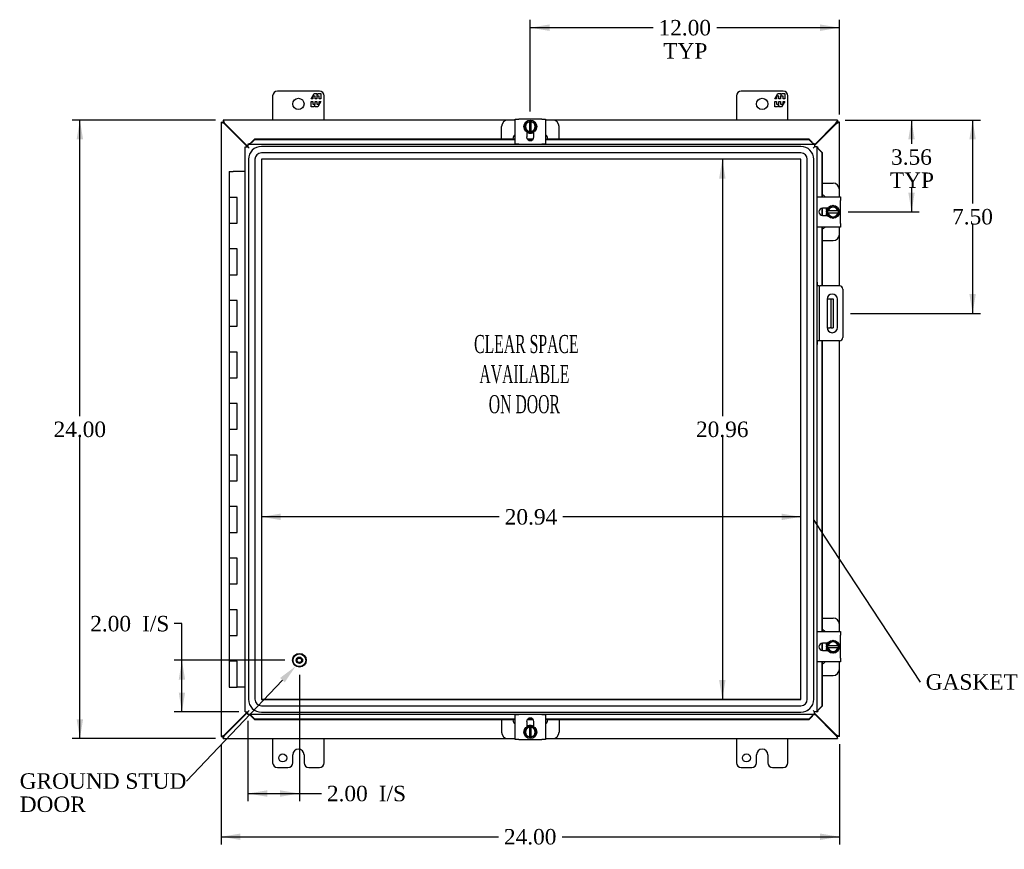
# Model space of a CAD drawing. Header units: inches. Extents: x 1 to 150, y -1 to 99.
# Tile 15 of 29: x 29 to 67, y 27 to 60. Entities that reach past the tile are written whole.
import ezdxf
from ezdxf import colors
from ezdxf.entities.mleader import LeaderData, LeaderLine
from ezdxf.enums import TextEntityAlignment as Align
from ezdxf.lldxf.tags import DXFTag
from ezdxf.math import Vec2, Vec3

# ---------------------------------------------------------------- set-up
doc = ezdxf.new("R2010")
doc.units = ezdxf.units.IN
doc.header["$MEASUREMENT"] = 0
for name, color, linetype in [('COM40599-1', 7, 'Continuous'), ('COM40599-2', 7, 'Continuous'), ('COM42667', 7, 'Continuous'), ('COM42781', 7, 'Continuous'), ('COM48541', 7, 'Continuous'), ('COM48553', 7, 'Continuous'), ('COM55713B', 7, 'Continuous'), ('COM55713C', 7, 'Continuous'), ('COM70220', 7, 'Continuous'), ('Default', 7, 'Continuous'), ('FET07730', 7, 'Continuous'), ('SCC19011', 7, 'Continuous'), ('SPR20265', 7, 'Continuous'), ('STD26082', 7, 'Continuous'), ('WAF25035', 7, 'Continuous')]:
    doc.layers.add(name, color=color, linetype=linetype)
doc.styles.add('SEACAD_Times_New_Roman', font='times.ttf')
tags = doc.linetypes.add('HIDDEN2', pattern=[0.1875, 0.125, -0.0625]).pattern_tags.tags
tags[6:7] = [DXFTag(74, 4), DXFTag(75, 0), DXFTag(340, '0'), DXFTag(46, 0.0), DXFTag(50, 0.0), DXFTag(44, 0.0), DXFTag(45, 0.0)]
tags[4:5] = [DXFTag(74, 4), DXFTag(75, 0), DXFTag(340, '0'), DXFTag(46, 0.0), DXFTag(50, 0.0), DXFTag(44, 0.0), DXFTag(45, 0.0)]
doc.dimstyles.new('HAMMOND_(STH_-_120x80)', dxfattribs={"dimtxt": 0.6, "dimasz": 0.75, "dimexe": 0.3, "dimexo": 0.3, "dimgap": 0.15, "dimtad": 0, "dimtih": 1, "dimtoh": 1, "dimzin": 0, "dimdsep": 46, "dimtxsty": 'SEACAD_Times_New_Roman', "dimblk1": '_SE_FILLED', "dimblk2": '_SE_FILLED', "dimsah": 1, "dimcen": 0.3, "dimadec": 0, "dimazin": 0, "dimtfac": 0.8, "dimtofl": 0, "dimtmove": 1, "dimatfit": 3, "dimfxl": 1, "dimtolj": 1, "dimtzin": 0, "dimarcsym": 0})

# ---------------------------------------------------------------- blocks, each defined once
blk = doc.blocks.new('_SE_FILLED')
at = {"color": 0}
blk.add_line((0, 0), (-1, 0), dxfattribs=at)
blk.add_solid([(0, 0), (-1, -0.1665), (-1, 0.1665), (0, 0)], dxfattribs=at)
blk = doc.blocks.new('SE')
at = {"layer": 'COM40599-1', "color": 7, "linetype": 'Continuous'}
for p, q in [((60.274, 48.701), (60.383, 48.701)), ((60.383, 48.701), (60.423, 48.701)), ((60.423, 48.701), (60.504, 48.701)), ((60.423, 48.701), (60.423, 47.576)), ((60.504, 48.701), (60.504, 47.576)), ((60.274, 47.576), (60.383, 47.576)), ((60.423, 47.576), (60.383, 47.576)), ((60.423, 47.576), (60.504, 47.576))]:
    blk.add_line(p, q, dxfattribs=at)
at = {"layer": 'COM40599-2', "color": 7, "linetype": 'Continuous'}
for p, q in [((59.961, 49.201), (59.88, 49.201)), ((59.961, 49.201), (59.961, 47.076)), ((59.961, 49.201), (60.001, 49.201)), ((60.755, 49.201), (60.001, 49.201)), ((60.88, 49.076), (60.88, 47.201)), ((60.274, 48.688), (60.274, 47.588)), ((60.674, 47.588), (60.674, 48.688)), ((59.961, 47.076), (59.88, 47.076)), ((60.001, 47.076), (59.961, 47.076)), ((60.755, 47.076), (60.001, 47.076))]:
    blk.add_line(p, q, dxfattribs=at)
for centre, radius, start, end in [((60.755, 49.076), 0.125, 0, 90), ((60.474, 48.688), 0.2, 0, 180), ((60.474, 47.588), 0.2, 180, 0), ((60.755, 47.201), 0.125, 270, 0)]:
    blk.add_arc(centre, radius, start, end, dxfattribs=at)
at = {"layer": 'COM42667', "color": 7, "linetype": 'Continuous'}
for p, q in [((48.165, 55.677), (48.308, 55.677)), ((48.165, 54.707), (48.165, 55.677)), ((49.2, 55.677), (48.308, 55.677)), ((49.2, 55.677), (49.343, 55.677)), ((49.343, 55.677), (49.343, 54.707)), ((48.614, 55.182), (48.614, 54.982)), ((48.895, 54.982), (48.895, 55.182)), ((48.308, 54.707), (48.165, 54.707)), ((48.308, 54.707), (49.2, 54.707)), ((49.343, 54.707), (49.2, 54.707)), ((59.88, 52.665), (60.793, 52.665)), ((60.793, 52.665), (60.793, 52.522)), ((60.793, 51.631), (60.793, 52.522)), ((60.297, 52.217), (60.098, 52.217)), ((60.098, 51.936), (60.297, 51.936)), ((60.793, 51.631), (60.793, 51.488)), ((60.793, 51.488), (59.88, 51.488)), ((59.88, 35.789), (60.793, 35.789)), ((60.793, 35.789), (60.793, 35.646)), ((60.793, 34.755), (60.793, 35.646)), ((60.297, 35.341), (60.098, 35.341)), ((60.098, 35.06), (60.297, 35.06)), ((60.793, 34.612), (59.88, 34.612)), ((60.793, 34.755), (60.793, 34.612)), ((48.165, 32.569), (48.308, 32.569)), ((48.165, 31.599), (48.165, 32.569)), ((49.2, 32.569), (48.308, 32.569)), ((49.2, 32.569), (49.343, 32.569)), ((49.343, 32.569), (49.343, 31.599)), ((48.614, 32.295), (48.614, 32.095)), ((48.895, 32.095), (48.895, 32.295)), ((48.308, 31.599), (48.165, 31.599)), ((48.308, 31.599), (49.2, 31.599)), ((49.343, 31.599), (49.2, 31.599))]:
    blk.add_line(p, q, dxfattribs=at)
for centre, start, end in [((48.754, 54.982), 180, 0), ((60.098, 52.076), 90, 270), ((60.098, 35.2), 90, 270), ((48.754, 32.295), 0, 180)]:
    blk.add_arc(centre, 0.141, start, end, dxfattribs=at)
at = {"layer": 'COM42781', "color": 7, "linetype": 'Continuous'}
for p, q in [((48.165, 55.638), (47.889, 55.638)), ((49.62, 55.638), (49.343, 55.638)), ((47.639, 54.907), (47.639, 55.388)), ((48.688, 55.138), (48.614, 55.138)), ((48.895, 55.138), (48.823, 55.138)), ((49.87, 54.907), (49.87, 55.388)), ((60.086, 53.192), (60.504, 53.192)), ((60.754, 52.665), (60.754, 52.942)), ((60.254, 52.142), (60.254, 52.217)), ((60.254, 51.936), (60.254, 52.008)), ((60.754, 51.211), (60.754, 51.488)), ((60.086, 50.961), (60.504, 50.961)), ((60.086, 36.316), (60.504, 36.316)), ((60.754, 35.789), (60.754, 36.066)), ((60.254, 35.266), (60.254, 35.341)), ((60.254, 35.06), (60.254, 35.132)), ((60.754, 34.335), (60.754, 34.612)), ((60.086, 34.085), (60.504, 34.085)), ((47.639, 32.37), (47.639, 31.888)), ((48.614, 32.138), (48.685, 32.138)), ((48.82, 32.138), (48.895, 32.138)), ((49.87, 32.37), (49.87, 31.888)), ((47.889, 31.638), (48.165, 31.638)), ((49.343, 31.638), (49.62, 31.638))]:
    blk.add_line(p, q, dxfattribs=at)
for centre, start, end in [((47.889, 55.388), 90, 180), ((49.62, 55.388), 0, 90), ((48.326, 54.888), 129.8664, 175.6533), ((49.183, 54.888), 4.3467, 50.1336), ((60.504, 52.942), 0, 90), ((60.004, 52.505), 39.8664, 70.7439), ((60.004, 51.648), 289.2561, 320.1336), ((60.504, 51.211), 270, 0), ((60.504, 36.066), 0, 90), ((60.004, 35.629), 39.8664, 70.7439), ((60.004, 34.772), 289.2561, 320.1336), ((60.504, 34.335), 270, 0), ((48.326, 32.388), 184.3467, 230.1336), ((49.183, 32.388), 309.8664, 355.6533), ((47.889, 31.888), 180, 270), ((49.62, 31.888), 270, 0)]:
    blk.add_arc(centre, 0.25, start, end, dxfattribs=at)
at = {"layer": 'COM48541', "color": 7, "linetype": 'Continuous'}
for p, q in [((36.754, 55.557), (36.754, 31.72)), ((36.754, 55.557), (36.835, 55.557)), ((36.859, 55.534), (36.825, 55.534)), ((36.876, 55.501), (36.825, 55.534)), ((36.835, 55.638), (36.835, 55.557)), ((47.889, 55.638), (36.835, 55.638)), ((36.859, 55.534), (36.859, 55.568)), ((36.859, 55.568), (36.891, 55.516)), ((37.776, 54.601), (36.876, 55.501)), ((36.891, 55.516), (37.792, 54.616)), ((60.673, 55.638), (49.62, 55.638)), ((59.78, 54.68), (60.617, 55.516)), ((60.632, 55.501), (59.78, 54.649)), ((60.617, 55.516), (60.649, 55.568)), ((60.632, 55.501), (60.683, 55.534)), ((60.649, 55.534), (60.649, 55.568)), ((60.649, 55.534), (60.683, 55.534)), ((60.673, 55.638), (60.673, 55.557)), ((60.754, 55.557), (60.673, 55.557)), ((60.754, 52.942), (60.754, 55.557)), ((60.754, 49.201), (60.754, 51.211)), ((60.754, 36.066), (60.754, 47.076)), ((60.754, 31.72), (60.754, 34.335)), ((36.876, 31.776), (37.776, 32.676)), ((37.792, 32.661), (36.891, 31.76)), ((59.78, 32.628), (60.632, 31.776)), ((60.617, 31.76), (59.78, 32.597)), ((36.754, 31.72), (36.835, 31.72)), ((36.825, 31.743), (36.876, 31.776)), ((36.859, 31.743), (36.825, 31.743)), ((36.835, 31.719), (36.859, 31.743)), ((36.835, 31.638), (36.835, 31.719)), ((36.859, 31.709), (36.891, 31.76)), ((36.859, 31.743), (36.859, 31.709)), ((60.617, 31.76), (60.649, 31.709)), ((60.683, 31.743), (60.632, 31.776)), ((60.649, 31.743), (60.683, 31.743)), ((60.673, 31.72), (60.649, 31.743)), ((60.649, 31.743), (60.649, 31.709)), ((60.754, 31.72), (60.673, 31.72)), ((60.673, 31.638), (60.673, 31.719)), ((36.835, 31.638), (47.889, 31.638)), ((49.62, 31.638), (60.673, 31.638))]:
    blk.add_line(p, q, dxfattribs=at)
for centre, radius, start, end in [((42.276, 71.873), 17.225, 251.3002, 251.5483), ((47.58, 59.21), 11.323, 198.387, 198.7644), ((30.688, 49.386), 8.711, 44.8895, 45.1105), ((76.989, 50.116), 17.225, 161.3002, 161.5483), ((62.96, 53.246), 3.252, 134.704, 135.296), ((33.182, 42.464), 11.323, 288.387, 288.7644), ((43.006, 25.572), 8.711, 134.8895, 135.1105), ((58.362, 29.432), 3.252, 44.704, 45.296), ((90.994, 41.868), 32, 198.5089, 198.6425)]:
    blk.add_arc(centre, radius, start, end, dxfattribs=at)
for points, knots in [([(36.859, 55.534), (36.855, 55.537), (36.852, 55.54), (36.847, 55.546), (36.844, 55.548), (36.84, 55.553), (36.838, 55.554), (36.836, 55.557), (36.835, 55.557), (36.835, 55.557)], [0, 0, 0, 0, 0.25, 0.25, 0.5, 0.5, 0.75, 0.75, 1, 1, 1, 1]), ([(36.861, 55.539), (36.862, 55.537), (36.864, 55.535), (36.869, 55.527), (36.873, 55.522), (36.876, 55.516)], [0.625, 0.625, 0.625, 0.625, 0.75, 0.75, 1, 1, 1, 1]), ([(60.649, 55.534), (60.652, 55.537), (60.656, 55.54), (60.661, 55.546), (60.664, 55.548), (60.668, 55.553), (60.67, 55.555), (60.672, 55.557), (60.673, 55.557), (60.673, 55.557)], [0, 0, 0, 0, 0.25, 0.25, 0.5, 0.5, 0.75, 0.75, 1, 1, 1, 1]), ([(60.683, 55.534), (60.693, 55.537), (60.703, 55.54), (60.72, 55.546), (60.727, 55.548), (60.74, 55.553), (60.745, 55.554), (60.75, 55.556), (60.752, 55.557), (60.754, 55.557), (60.754, 55.557), (60.754, 55.557)], [0, 0, 0, 0, 0.25, 0.25, 0.5, 0.5, 0.75, 0.75, 0.875, 0.875, 1, 1, 1, 1]), ([(36.853, 31.745), (36.855, 31.747), (36.858, 31.749), (36.865, 31.754), (36.871, 31.757), (36.876, 31.76)], [0.625, 0.625, 0.625, 0.625, 0.75, 0.75, 1, 1, 1, 1]), ([(60.754, 31.72), (60.754, 31.72), (60.752, 31.72), (60.745, 31.723), (60.74, 31.724), (60.727, 31.729), (60.72, 31.731), (60.703, 31.737), (60.693, 31.74), (60.683, 31.743)], [0, 0, 0, 0, 0.25, 0.25, 0.5, 0.5, 0.75, 0.75, 1, 1, 1, 1]), ([(36.835, 31.638), (36.835, 31.638), (36.836, 31.64), (36.838, 31.647), (36.84, 31.652), (36.844, 31.665), (36.847, 31.673), (36.852, 31.69), (36.856, 31.699), (36.859, 31.709)], [0, 0, 0, 0, 0.25, 0.25, 0.5, 0.5, 0.75, 0.75, 1, 1, 1, 1])]:
    blk.add_open_spline(points, degree=3, knots=knots, dxfattribs=at)
at = {"layer": 'COM48553', "color": 7, "linetype": 'Continuous'}
for p, q in [((37.792, 54.702), (37.792, 54.701)), ((37.792, 54.701), (37.792, 54.601)), ((37.792, 54.701), (59.78, 54.701)), ((37.928, 54.777), (38.06, 54.907)), ((38.06, 54.89), (37.928, 54.76)), ((37.928, 54.76), (37.928, 54.777)), ((38.06, 54.907), (38.06, 54.89)), ((38.06, 54.907), (48.165, 54.907)), ((38.06, 54.89), (48.165, 54.89)), ((48.635, 54.907), (48.873, 54.907)), ((48.648, 54.89), (48.86, 54.89)), ((49.343, 54.907), (59.562, 54.907)), ((49.343, 54.89), (59.562, 54.89)), ((59.694, 54.777), (59.562, 54.907)), ((59.562, 54.907), (59.562, 54.89)), ((59.562, 54.89), (59.694, 54.76)), ((59.694, 54.76), (59.694, 54.777)), ((59.78, 54.701), (59.78, 54.714)), ((59.78, 54.701), (59.78, 54.601)), ((37.692, 54.601), (37.792, 54.601)), ((37.692, 32.676), (37.692, 54.601)), ((37.792, 54.601), (37.842, 54.551)), ((37.792, 54.601), (37.842, 54.551)), ((59.78, 54.601), (59.73, 54.551)), ((59.78, 54.601), (59.73, 54.551)), ((59.88, 54.601), (59.78, 54.601)), ((59.893, 54.601), (59.88, 54.601)), ((59.88, 54.601), (59.88, 32.676)), ((59.939, 54.515), (60.069, 54.383)), ((59.939, 54.515), (59.956, 54.515)), ((60.086, 54.383), (59.956, 54.515)), ((60.086, 54.383), (60.069, 54.383)), ((60.069, 54.383), (60.069, 52.665)), ((60.086, 54.383), (60.086, 52.665)), ((60.069, 52.214), (60.069, 51.939)), ((60.086, 52.217), (60.086, 51.936)), ((60.069, 51.488), (60.069, 49.201)), ((60.086, 51.488), (60.086, 49.201)), ((59.895, 49.352), (59.88, 49.352)), ((59.895, 49.289), (59.895, 49.352)), ((59.895, 49.289), (59.88, 49.289)), ((59.895, 49.284), (59.88, 49.284)), ((59.895, 49.221), (59.88, 49.221)), ((59.895, 49.284), (59.895, 49.289)), ((59.895, 49.221), (59.895, 49.284)), ((59.895, 47.056), (59.88, 47.056)), ((59.895, 46.993), (59.895, 47.056)), ((60.069, 47.076), (60.069, 35.789)), ((60.086, 47.076), (60.086, 35.789)), ((59.895, 46.993), (59.88, 46.993)), ((59.895, 46.988), (59.88, 46.988)), ((59.895, 46.925), (59.88, 46.925)), ((59.895, 46.988), (59.895, 46.993)), ((59.895, 46.925), (59.895, 46.988)), ((60.069, 35.338), (60.069, 35.063)), ((60.086, 35.341), (60.086, 35.06)), ((60.069, 34.612), (60.069, 32.894)), ((60.086, 34.612), (60.086, 32.894)), ((60.069, 32.894), (59.939, 32.762)), ((59.956, 32.762), (60.086, 32.894)), ((60.086, 32.894), (60.069, 32.894)), ((37.692, 32.676), (37.792, 32.676)), ((37.792, 32.676), (37.842, 32.726)), ((37.792, 32.676), (37.842, 32.726)), ((37.792, 32.576), (37.792, 32.676)), ((59.78, 32.576), (37.792, 32.576)), ((37.792, 32.575), (37.792, 32.576)), ((37.928, 32.517), (37.928, 32.5)), ((37.928, 32.517), (38.06, 32.387)), ((38.06, 32.37), (37.928, 32.5)), ((59.694, 32.517), (59.562, 32.387)), ((59.562, 32.37), (59.694, 32.5)), ((59.694, 32.517), (59.694, 32.5)), ((59.78, 32.676), (59.73, 32.726)), ((59.78, 32.676), (59.73, 32.726)), ((59.88, 32.676), (59.78, 32.676)), ((59.78, 32.576), (59.78, 32.676)), ((59.78, 32.576), (59.78, 32.563)), ((59.88, 32.676), (59.893, 32.676)), ((59.939, 32.762), (59.956, 32.762)), ((48.165, 32.387), (38.06, 32.387)), ((38.06, 32.37), (38.06, 32.387)), ((48.165, 32.37), (38.06, 32.37)), ((48.873, 32.37), (48.635, 32.37)), ((48.86, 32.387), (48.648, 32.387)), ((59.562, 32.387), (49.343, 32.387)), ((59.562, 32.37), (49.343, 32.37)), ((59.562, 32.37), (59.562, 32.387))]:
    blk.add_line(p, q, dxfattribs=at)
for centre, radius, start, end in [((60.054, 55.334), 0.677, 237.923, 246.1265), ((60.513, 54.875), 0.677, 203.8735, 212.077), ((60.029, 31.99), 0.624, 113.5227, 122.4278), ((60.513, 32.402), 0.677, 147.923, 156.1265)]:
    blk.add_arc(centre, radius, start, end, dxfattribs=at)
for points in [[(37.928, 54.76), (37.916, 54.753), (37.905, 54.747), (37.883, 54.734), (37.872, 54.728), (37.849, 54.717), (37.838, 54.712), (37.815, 54.705), (37.804, 54.703), (37.792, 54.702)], [(37.928, 32.517), (37.916, 32.524), (37.905, 32.53), (37.883, 32.543), (37.872, 32.549), (37.849, 32.56), (37.838, 32.565), (37.815, 32.572), (37.804, 32.574), (37.792, 32.575)]]:
    blk.add_open_spline(points, degree=3, knots=[0, 0, 0, 0, 0.25, 0.25, 0.5, 0.5, 0.75, 0.75, 1, 1, 1, 1], dxfattribs=at)
blk.add_open_spline([(37.928, 32.5), (37.923, 32.509), (37.918, 32.517), (37.913, 32.526)], degree=3, dxfattribs=at)
at = {"layer": 'COM55713B', "color": 7, "linetype": 'Continuous'}
for p, q in [((37.222, 52.638), (37.065, 52.638)), ((37.065, 52.638), (37.065, 51.638)), ((37.065, 51.638), (37.222, 51.638)), ((37.222, 50.638), (37.065, 50.638)), ((37.065, 50.638), (37.065, 49.638)), ((37.065, 49.638), (37.222, 49.638)), ((37.222, 48.638), (37.065, 48.638)), ((37.065, 48.638), (37.065, 47.638)), ((37.065, 47.638), (37.222, 47.638)), ((37.222, 46.638), (37.065, 46.638)), ((37.065, 46.638), (37.065, 45.638)), ((37.065, 45.638), (37.222, 45.638)), ((37.222, 44.638), (37.065, 44.638)), ((37.065, 44.638), (37.065, 43.638)), ((37.065, 43.638), (37.222, 43.638)), ((37.222, 42.638), (37.065, 42.638)), ((37.065, 42.638), (37.065, 41.638)), ((37.065, 41.638), (37.222, 41.638)), ((37.222, 40.638), (37.065, 40.638)), ((37.065, 40.638), (37.065, 39.638)), ((37.065, 39.638), (37.222, 39.638)), ((37.222, 38.638), (37.065, 38.638)), ((37.065, 38.638), (37.065, 37.638)), ((37.065, 37.638), (37.222, 37.638)), ((37.222, 36.638), (37.065, 36.638)), ((37.065, 36.638), (37.065, 35.638)), ((37.065, 35.638), (37.222, 35.638)), ((37.222, 34.638), (37.065, 34.638)), ((37.065, 34.638), (37.065, 33.638)), ((37.065, 33.638), (37.38, 33.638))]:
    blk.add_line(p, q, dxfattribs=at)
at = {"layer": 'COM55713C', "color": 7, "linetype": 'Continuous'}
for p, q in [((37.065, 53.638), (37.222, 53.638)), ((37.065, 53.638), (37.065, 52.638)), ((37.692, 53.638), (37.222, 53.638)), ((37.222, 52.638), (37.065, 52.638)), ((37.38, 52.638), (37.222, 52.638)), ((37.38, 51.638), (37.38, 52.638)), ((37.065, 51.638), (37.222, 51.638)), ((37.065, 51.638), (37.065, 50.638)), ((37.222, 51.638), (37.38, 51.638)), ((37.222, 50.638), (37.065, 50.638)), ((37.38, 50.638), (37.222, 50.638)), ((37.38, 49.638), (37.38, 50.638)), ((37.065, 49.638), (37.222, 49.638)), ((37.065, 49.638), (37.065, 48.638)), ((37.222, 49.638), (37.38, 49.638)), ((37.222, 48.638), (37.065, 48.638)), ((37.38, 48.638), (37.222, 48.638)), ((37.38, 47.638), (37.38, 48.638)), ((37.065, 47.638), (37.222, 47.638)), ((37.065, 47.638), (37.065, 46.638)), ((37.222, 47.638), (37.38, 47.638)), ((37.222, 46.638), (37.065, 46.638)), ((37.38, 46.638), (37.222, 46.638)), ((37.38, 45.638), (37.38, 46.638)), ((37.065, 45.638), (37.222, 45.638)), ((37.065, 45.638), (37.065, 44.638)), ((37.222, 45.638), (37.38, 45.638)), ((37.222, 44.638), (37.065, 44.638)), ((37.38, 44.638), (37.222, 44.638)), ((37.38, 43.638), (37.38, 44.638)), ((37.065, 43.638), (37.222, 43.638)), ((37.065, 43.638), (37.065, 42.638)), ((37.222, 43.638), (37.38, 43.638)), ((37.222, 42.638), (37.065, 42.638)), ((37.38, 42.638), (37.222, 42.638)), ((37.38, 41.638), (37.38, 42.638)), ((37.065, 41.638), (37.222, 41.638)), ((37.065, 41.638), (37.065, 40.638)), ((37.222, 41.638), (37.38, 41.638)), ((37.222, 40.638), (37.065, 40.638)), ((37.38, 40.638), (37.222, 40.638)), ((37.38, 39.638), (37.38, 40.638)), ((37.065, 39.638), (37.222, 39.638)), ((37.065, 39.638), (37.065, 38.638)), ((37.222, 39.638), (37.38, 39.638)), ((37.222, 38.638), (37.065, 38.638)), ((37.38, 38.638), (37.222, 38.638)), ((37.38, 37.638), (37.38, 38.638)), ((37.065, 37.638), (37.222, 37.638)), ((37.065, 37.638), (37.065, 36.638)), ((37.222, 37.638), (37.38, 37.638)), ((37.222, 36.638), (37.065, 36.638)), ((37.38, 36.638), (37.222, 36.638)), ((37.38, 35.638), (37.38, 36.638)), ((37.065, 35.638), (37.222, 35.638)), ((37.065, 35.638), (37.065, 34.638)), ((37.222, 35.638), (37.38, 35.638)), ((37.222, 34.638), (37.065, 34.638)), ((37.38, 34.638), (37.222, 34.638)), ((37.38, 33.638), (37.38, 34.638)), ((37.692, 33.638), (37.38, 33.638))]:
    blk.add_line(p, q, dxfattribs=at)
at = {"layer": 'COM70220', "color": 7, "linetype": 'HIDDEN2'}
for p, q in [((59.255, 54.616), (38.317, 54.616)), ((59.255, 54.615), (38.317, 54.615)), ((59.255, 54.366), (38.317, 54.366)), ((37.817, 54.116), (37.817, 33.161)), ((37.818, 54.116), (37.818, 33.161)), ((38.067, 54.116), (38.067, 33.161)), ((38.316, 54.116), (38.316, 33.161)), ((59.255, 54.117), (38.317, 54.117)), ((38.317, 54.116), (38.317, 33.161)), ((59.255, 54.116), (38.317, 54.116)), ((59.255, 33.161), (59.255, 54.116)), ((59.256, 33.161), (59.256, 54.116)), ((59.505, 33.161), (59.505, 54.116)), ((59.754, 33.161), (59.754, 54.116)), ((59.755, 33.161), (59.755, 54.116)), ((38.317, 33.161), (59.255, 33.161)), ((38.317, 33.16), (59.255, 33.16)), ((38.317, 32.911), (59.255, 32.911)), ((38.317, 32.662), (59.255, 32.662)), ((38.317, 32.661), (59.255, 32.661))]:
    blk.add_line(p, q, dxfattribs=at)
for centre, radius, start, end in [((38.317, 54.116), 0.5, 90, 180), ((38.317, 54.116), 0.499, 90, 180), ((38.317, 54.116), 0.25, 90, 180), ((59.255, 54.116), 0.5, 0, 90), ((59.255, 54.116), 0.499, 0, 90), ((59.255, 54.116), 0.25, 0, 90), ((38.317, 54.116), 0.001, 90, 180), ((59.255, 54.116), 0.001, 0, 90), ((38.317, 33.161), 0.5, 180, 270), ((38.317, 33.161), 0.499, 180, 270), ((38.317, 33.161), 0.25, 180, 270), ((38.317, 33.161), 0.001, 180, 270), ((59.255, 33.161), 0.5, 270, 0), ((59.255, 33.161), 0.001, 270, 0), ((59.255, 33.161), 0.25, 270, 0), ((59.255, 33.161), 0.499, 270, 0)]:
    blk.add_arc(centre, radius, start, end, dxfattribs=at)
at = {"layer": 'FET07730', "color": 7, "linetype": 'Continuous'}
for p, q in [((38.754, 56.576), (38.754, 55.638)), ((40.567, 56.763), (38.942, 56.763)), ((40.244, 56.458), (40.366, 56.67)), ((40.406, 56.564), (40.308, 56.564)), ((40.308, 56.564), (40.308, 56.458)), ((40.366, 56.67), (40.475, 56.67)), ((40.406, 56.458), (40.406, 56.564)), ((40.564, 56.564), (40.466, 56.564)), ((40.466, 56.564), (40.466, 56.458)), ((40.475, 56.67), (40.475, 56.593)), ((40.475, 56.593), (40.52, 56.67)), ((40.52, 56.67), (40.629, 56.67)), ((40.564, 56.458), (40.564, 56.564)), ((40.629, 56.67), (40.629, 56.458)), ((40.754, 55.638), (40.754, 56.576)), ((56.754, 56.576), (56.754, 55.638)), ((58.567, 56.763), (56.942, 56.763)), ((58.244, 56.458), (58.366, 56.67)), ((58.406, 56.564), (58.308, 56.564)), ((58.308, 56.564), (58.308, 56.458)), ((58.366, 56.67), (58.475, 56.67)), ((58.406, 56.458), (58.406, 56.564)), ((58.564, 56.564), (58.466, 56.564)), ((58.466, 56.564), (58.466, 56.458)), ((58.475, 56.67), (58.475, 56.593)), ((58.475, 56.593), (58.52, 56.67)), ((58.52, 56.67), (58.629, 56.67)), ((58.564, 56.458), (58.564, 56.564)), ((58.629, 56.67), (58.629, 56.458)), ((58.754, 55.638), (58.754, 56.576)), ((40.308, 56.458), (40.244, 56.458)), ((40.244, 56.149), (40.244, 56.361)), ((40.244, 56.361), (40.308, 56.361)), ((40.308, 56.361), (40.308, 56.255)), ((40.308, 56.255), (40.406, 56.255)), ((40.397, 56.226), (40.353, 56.149)), ((40.397, 56.149), (40.397, 56.226)), ((40.466, 56.458), (40.406, 56.458)), ((40.406, 56.255), (40.406, 56.361)), ((40.406, 56.361), (40.466, 56.361)), ((40.466, 56.361), (40.466, 56.255)), ((40.466, 56.255), (40.564, 56.255)), ((40.629, 56.361), (40.506, 56.149)), ((40.629, 56.458), (40.564, 56.458)), ((40.564, 56.255), (40.564, 56.361)), ((40.564, 56.361), (40.629, 56.361)), ((58.308, 56.458), (58.244, 56.458)), ((58.244, 56.149), (58.244, 56.361)), ((58.244, 56.361), (58.308, 56.361)), ((58.308, 56.361), (58.308, 56.255)), ((58.308, 56.255), (58.406, 56.255)), ((58.397, 56.226), (58.353, 56.149)), ((58.397, 56.149), (58.397, 56.226)), ((58.466, 56.458), (58.406, 56.458)), ((58.406, 56.255), (58.406, 56.361)), ((58.406, 56.361), (58.466, 56.361)), ((58.466, 56.361), (58.466, 56.255)), ((58.466, 56.255), (58.564, 56.255)), ((58.629, 56.361), (58.506, 56.149)), ((58.629, 56.458), (58.564, 56.458)), ((58.564, 56.255), (58.564, 56.361)), ((58.564, 56.361), (58.629, 56.361)), ((40.353, 56.149), (40.244, 56.149)), ((40.506, 56.149), (40.397, 56.149)), ((58.353, 56.149), (58.244, 56.149)), ((58.506, 56.149), (58.397, 56.149)), ((38.754, 31.638), (38.754, 30.701)), ((40.754, 30.701), (40.754, 31.638)), ((56.754, 31.638), (56.754, 30.701)), ((58.754, 30.701), (58.754, 31.638)), ((39.536, 30.701), (39.536, 31.013)), ((39.754, 31.231), (39.754, 31.231)), ((39.972, 31.013), (39.972, 30.701)), ((57.536, 30.701), (57.536, 31.013)), ((57.754, 31.231), (57.754, 31.231)), ((57.972, 31.013), (57.972, 30.701)), ((38.942, 30.513), (39.348, 30.513)), ((40.16, 30.513), (40.567, 30.513)), ((56.942, 30.513), (57.348, 30.513)), ((58.16, 30.513), (58.567, 30.513))]:
    blk.add_line(p, q, dxfattribs=at)
for centre, radius in [((39.754, 56.263), 0.219), ((57.754, 56.263), 0.219), ((39.145, 30.888), 0.156), ((57.145, 30.888), 0.156)]:
    blk.add_circle(centre, radius, dxfattribs=at)
for centre, radius, start, end in [((38.942, 56.576), 0.188, 90, 180), ((40.567, 56.576), 0.188, 0, 90), ((56.942, 56.576), 0.188, 90, 180), ((58.567, 56.576), 0.188, 0, 90), ((39.754, 31.013), 0.218, 90, 180), ((39.754, 31.013), 0.218, 0, 90), ((57.754, 31.013), 0.218, 90, 180), ((57.754, 31.013), 0.218, 0, 90), ((38.942, 30.701), 0.188, 180, 270), ((39.348, 30.701), 0.188, 270, 0), ((40.16, 30.701), 0.188, 180, 270), ((40.567, 30.701), 0.188, 270, 0), ((56.942, 30.701), 0.188, 180, 270), ((57.348, 30.701), 0.188, 270, 0), ((58.16, 30.701), 0.188, 180, 270), ((58.567, 30.701), 0.188, 270, 0)]:
    blk.add_arc(centre, radius, start, end, dxfattribs=at)
at = {"layer": 'SCC19011', "color": 7, "linetype": 'Continuous'}
for p, q in [((48.645, 55.603), (48.513, 55.388)), ((48.72, 55.603), (48.645, 55.603)), ((48.788, 55.603), (48.72, 55.603)), ((48.72, 55.603), (48.72, 55.583)), ((48.72, 55.583), (48.72, 55.573)), ((48.72, 55.573), (48.72, 55.204)), ((48.863, 55.603), (48.788, 55.603)), ((48.788, 55.583), (48.788, 55.603)), ((48.788, 55.573), (48.788, 55.583)), ((48.788, 55.204), (48.788, 55.573)), ((48.995, 55.388), (48.863, 55.603)), ((48.513, 55.388), (48.645, 55.173)), ((48.645, 55.173), (48.72, 55.173)), ((48.72, 55.204), (48.72, 55.194)), ((48.72, 55.194), (48.72, 55.173)), ((48.72, 55.173), (48.788, 55.173)), ((48.788, 55.194), (48.788, 55.204)), ((48.788, 55.173), (48.788, 55.194)), ((48.788, 55.173), (48.863, 55.173)), ((48.863, 55.173), (48.995, 55.388)), ((60.504, 52.317), (60.289, 52.185)), ((60.289, 52.185), (60.289, 52.11)), ((60.289, 52.11), (60.289, 52.042)), ((60.309, 52.11), (60.289, 52.11)), ((60.289, 52.042), (60.289, 51.968)), ((60.289, 52.042), (60.309, 52.042)), ((60.32, 52.11), (60.309, 52.11)), ((60.309, 52.042), (60.32, 52.042)), ((60.688, 52.11), (60.32, 52.11)), ((60.32, 52.042), (60.688, 52.042)), ((60.719, 52.185), (60.504, 52.317)), ((60.699, 52.11), (60.688, 52.11)), ((60.688, 52.042), (60.699, 52.042)), ((60.719, 52.11), (60.699, 52.11)), ((60.699, 52.042), (60.719, 52.042)), ((60.719, 52.11), (60.719, 52.185)), ((60.719, 52.042), (60.719, 52.11)), ((60.719, 51.968), (60.719, 52.042)), ((60.289, 51.968), (60.504, 51.835)), ((60.504, 51.835), (60.719, 51.968)), ((60.504, 35.441), (60.289, 35.309)), ((60.289, 35.309), (60.289, 35.234)), ((60.289, 35.234), (60.289, 35.166)), ((60.309, 35.234), (60.289, 35.234)), ((60.289, 35.166), (60.289, 35.092)), ((60.289, 35.166), (60.309, 35.166)), ((60.32, 35.234), (60.309, 35.234)), ((60.309, 35.166), (60.32, 35.166)), ((60.688, 35.234), (60.32, 35.234)), ((60.32, 35.166), (60.688, 35.166)), ((60.719, 35.309), (60.504, 35.441)), ((60.699, 35.234), (60.688, 35.234)), ((60.688, 35.166), (60.699, 35.166)), ((60.719, 35.234), (60.699, 35.234)), ((60.699, 35.166), (60.719, 35.166)), ((60.719, 35.234), (60.719, 35.309)), ((60.719, 35.166), (60.719, 35.234)), ((60.719, 35.092), (60.719, 35.166)), ((60.289, 35.092), (60.504, 34.959)), ((60.504, 34.959), (60.719, 35.092)), ((48.645, 32.103), (48.513, 31.888)), ((48.72, 32.103), (48.645, 32.103)), ((48.788, 32.103), (48.72, 32.103)), ((48.72, 32.103), (48.72, 32.083)), ((48.863, 32.103), (48.788, 32.103)), ((48.788, 32.083), (48.788, 32.103)), ((48.995, 31.888), (48.863, 32.103)), ((48.513, 31.888), (48.645, 31.673)), ((48.72, 32.083), (48.72, 32.073)), ((48.72, 32.073), (48.72, 31.704)), ((48.788, 32.073), (48.788, 32.083)), ((48.788, 31.704), (48.788, 32.073)), ((48.863, 31.673), (48.995, 31.888)), ((48.645, 31.673), (48.72, 31.673)), ((48.72, 31.704), (48.72, 31.694)), ((48.72, 31.694), (48.72, 31.673)), ((48.72, 31.673), (48.788, 31.673)), ((48.788, 31.694), (48.788, 31.704)), ((48.788, 31.673), (48.788, 31.694)), ((48.788, 31.673), (48.863, 31.673))]:
    blk.add_line(p, q, dxfattribs=at)
for centre, radius, start, end in [((48.754, 55.388), 0.188, 100.4474, 259.5526), ((48.754, 55.388), 0.188, 280.4474, 79.5526), ((60.504, 52.076), 0.187, 10.4474, 169.5526), ((60.504, 52.076), 0.188, 190.4474, 349.5526), ((60.504, 35.2), 0.187, 10.4474, 169.5526), ((60.504, 35.2), 0.188, 190.4474, 349.5526), ((48.754, 31.888), 0.188, 100.4474, 259.5526), ((48.754, 31.888), 0.188, 280.4474, 79.5526)]:
    blk.add_arc(centre, radius, start, end, dxfattribs=at)
at = {"layer": 'SPR20265', "color": 7, "linetype": 'Continuous'}
for points, knots in [([(48.613, 55.171), (48.632, 55.158), (48.678, 55.136), (48.757, 55.123), (48.839, 55.137), (48.88, 55.16), (48.895, 55.17)], [0.95809881, 0.95809881, 0.95809881, 0.95809881, 0.9661238, 0.97598802, 0.98694613, 0.99365696, 0.99365696, 0.99365696, 0.99365696]), ([(48.64, 55.164), (48.657, 55.155), (48.704, 55.137), (48.787, 55.132), (48.855, 55.154), (48.889, 55.174), (48.895, 55.178)], [0.77118831, 0.77118831, 0.77118831, 0.77118831, 0.77798983, 0.7890906, 0.80019147, 0.80289251, 0.80289251, 0.80289251, 0.80289251]), ([(60.286, 52.218), (60.274, 52.199), (60.252, 52.152), (60.238, 52.073), (60.253, 51.992), (60.275, 51.95), (60.286, 51.935)], [0.95809881, 0.95809881, 0.95809881, 0.95809881, 0.9661238, 0.97598802, 0.98694613, 0.99365696, 0.99365696, 0.99365696, 0.99365696]), ([(60.279, 52.191), (60.271, 52.174), (60.253, 52.126), (60.248, 52.047), (60.265, 51.99), (60.277, 51.965)], [0.77121752, 0.77121752, 0.77121752, 0.77121752, 0.77798983, 0.7890906, 0.79890934, 0.79890934, 0.79890934, 0.79890934]), ([(60.286, 35.342), (60.274, 35.323), (60.252, 35.276), (60.238, 35.197), (60.253, 35.116), (60.275, 35.074), (60.286, 35.059)], [0.95809881, 0.95809881, 0.95809881, 0.95809881, 0.9661238, 0.97598802, 0.98694613, 0.99365696, 0.99365696, 0.99365696, 0.99365696]), ([(48.895, 32.106), (48.876, 32.119), (48.83, 32.141), (48.751, 32.154), (48.669, 32.14), (48.628, 32.117), (48.613, 32.107)], [0.95809881, 0.95809881, 0.95809881, 0.95809881, 0.9661238, 0.97598802, 0.98694613, 0.99365696, 0.99365696, 0.99365696, 0.99365696]), ([(48.868, 32.113), (48.851, 32.122), (48.804, 32.14), (48.725, 32.145), (48.667, 32.128), (48.642, 32.116)], [0.77121752, 0.77121752, 0.77121752, 0.77121752, 0.77798983, 0.7890906, 0.79890934, 0.79890934, 0.79890934, 0.79890934])]:
    blk.add_open_spline(points, degree=3, knots=knots, dxfattribs=at)
at = {"layer": 'STD26082', "color": 7, "linetype": 'HIDDEN2'}
for radius in [0.268, 0.247, 0.125, 0.108, 0.0944, 0.0875]:
    blk.add_circle((39.792, 34.676), radius, dxfattribs=at)
at = {"layer": 'WAF25035', "color": 7, "linetype": 'Continuous'}
for centre in [(48.754, 55.388), (60.504, 52.076), (60.504, 35.2), (48.754, 31.888)]:
    blk.add_circle(centre, 0.25, dxfattribs=at)
blk = doc.blocks.new('DMBLK450')
at = {"layer": 'Default', "linetype": 'Continuous'}
for points in [[(66.046, 54.888), (65.921, 55.638), (65.796, 54.888)], [(66.046, 48.888), (65.796, 48.888), (65.921, 48.138)]]:
    blk.add_hatch(color=7, dxfattribs=at).paths.add_polyline_path(points)
at = {"layer": 'Default', "color": 7, "linetype": 'Continuous'}
for p, q in [((60.973, 55.638), (66.221, 55.638)), ((65.921, 55.638), (65.921, 52.398)), ((65.921, 51.588), (65.921, 48.138)), ((61.18, 48.138), (66.221, 48.138))]:
    blk.add_line(p, q, dxfattribs=at)
at = {"layer": 'Default', "color": 7, "linetype": 'Continuous', "style": 'SEACAD_Times_New_Roman'}
blk.add_text('7.50', height=0.6, dxfattribs=at).set_placement((65.124, 52.188), align=Align.TOP_LEFT)
blk = doc.blocks.new('DMBLK452')
at = {"layer": 'Default', "linetype": 'Continuous'}
for points in [[(49.504, 59.348), (48.754, 59.223), (49.504, 59.098)], [(60.004, 59.348), (60.004, 59.098), (60.754, 59.223)]]:
    blk.add_hatch(color=7, dxfattribs=at).paths.add_polyline_path(points)
at = {"layer": 'Default', "color": 7, "linetype": 'Continuous'}
for p, q in [((48.754, 55.977), (48.754, 59.523)), ((60.754, 55.857), (60.754, 59.523)), ((53.52, 59.223), (48.754, 59.223)), ((60.754, 59.223), (55.988, 59.223))]:
    blk.add_line(p, q, dxfattribs=at)
at = {"layer": 'Default', "color": 7, "linetype": 'Continuous', "style": 'SEACAD_Times_New_Roman'}
for s, p in [('12.00', (53.73, 59.523)), ('TYP', (53.915, 58.623))]:
    blk.add_text(s, height=0.6, dxfattribs=at).set_placement(p, align=Align.TOP_LEFT)
blk = doc.blocks.new('DMBLK457')
at = {"layer": 'Default', "linetype": 'Continuous'}
for points in [[(38.542, 29.381), (38.542, 29.631), (37.792, 29.506)], [(39.042, 29.381), (39.792, 29.506), (39.042, 29.631)]]:
    blk.add_hatch(color=7, dxfattribs=at).paths.add_polyline_path(points)
at = {"layer": 'Default', "color": 7, "linetype": 'Continuous'}
for p, q in [((39.792, 34.108), (39.792, 29.206)), ((37.792, 32.326), (37.792, 29.206)), ((37.792, 29.506), (40.35, 29.506)), ((40.35, 29.506), (40.65, 29.506))]:
    blk.add_line(p, q, dxfattribs=at)
at = {"layer": 'Default', "color": 7, "linetype": 'Continuous', "style": 'SEACAD_Times_New_Roman'}
for s, p in [('2.00', (40.86, 29.806)), ('I/S', (42.873, 29.806))]:
    blk.add_text(s, height=0.6, dxfattribs=at).set_placement(p, align=Align.TOP_LEFT)
blk = doc.blocks.new('DMBLK458')
at = {"layer": 'Default', "linetype": 'Continuous'}
for points in [[(35.109, 33.926), (35.359, 33.926), (35.234, 34.676)], [(35.109, 33.426), (35.234, 32.676), (35.359, 33.426)]]:
    blk.add_hatch(color=7, dxfattribs=at).paths.add_polyline_path(points)
at = {"layer": 'Default', "color": 7, "linetype": 'Continuous'}
for p, q in [((35.234, 36.098), (34.934, 36.098)), ((35.234, 32.676), (35.234, 36.098)), ((39.225, 34.676), (34.934, 34.676)), ((37.442, 32.676), (34.934, 32.676))]:
    blk.add_line(p, q, dxfattribs=at)
at = {"layer": 'Default', "color": 7, "linetype": 'Continuous', "style": 'SEACAD_Times_New_Roman'}
for s, p in [('2.00', (31.674, 36.398)), ('I/S', (33.686, 36.398))]:
    blk.add_text(s, height=0.6, dxfattribs=at).set_placement(p, align=Align.TOP_LEFT)
blk = doc.blocks.new('DMBLK465')
at = {"layer": 'Default', "linetype": 'Continuous'}
for points in [[(63.675, 54.888), (63.55, 55.638), (63.425, 54.888)], [(63.675, 52.826), (63.425, 52.826), (63.55, 52.076)]]:
    blk.add_hatch(color=7, dxfattribs=at).paths.add_polyline_path(points)
at = {"layer": 'Default', "color": 7, "linetype": 'Continuous'}
for p, q in [((60.973, 55.638), (63.85, 55.638)), ((63.55, 55.638), (63.55, 54.715)), ((63.55, 53.005), (63.55, 52.076)), ((61.093, 52.076), (63.85, 52.076))]:
    blk.add_line(p, q, dxfattribs=at)
at = {"layer": 'Default', "color": 7, "linetype": 'Continuous', "style": 'SEACAD_Times_New_Roman'}
for s, p in [('3.56', (62.754, 54.505)), ('TYP', (62.711, 53.605))]:
    blk.add_text(s, height=0.6, dxfattribs=at).set_placement(p, align=Align.TOP_LEFT)
blk = doc.blocks.new('DMBLK468')
at = {"layer": 'Default', "linetype": 'Continuous'}
for points in [[(31.148, 54.888), (31.398, 54.888), (31.273, 55.638)], [(31.148, 32.388), (31.273, 31.638), (31.398, 32.388)]]:
    blk.add_hatch(color=7, dxfattribs=at).paths.add_polyline_path(points)
at = {"layer": 'Default', "color": 7, "linetype": 'Continuous'}
for p, q in [((36.535, 55.638), (30.973, 55.638)), ((31.273, 44.148), (31.273, 55.638)), ((31.273, 31.638), (31.273, 43.338)), ((36.535, 31.638), (30.973, 31.638))]:
    blk.add_line(p, q, dxfattribs=at)
at = {"layer": 'Default', "color": 7, "linetype": 'Continuous', "style": 'SEACAD_Times_New_Roman'}
blk.add_text('24.00', height=0.6, dxfattribs=at).set_placement((30.25, 43.938), align=Align.TOP_LEFT)
blk = doc.blocks.new('DMBLK469')
at = {"layer": 'Default', "linetype": 'Continuous'}
for points in [[(37.504, 27.704), (37.504, 27.954), (36.754, 27.829)], [(60.004, 27.704), (60.754, 27.829), (60.004, 27.954)]]:
    blk.add_hatch(color=7, dxfattribs=at).paths.add_polyline_path(points)
at = {"layer": 'Default', "color": 7, "linetype": 'Continuous'}
for p, q in [((36.754, 31.42), (36.754, 27.529)), ((60.754, 31.42), (60.754, 27.529)), ((36.754, 27.829), (47.52, 27.829)), ((49.988, 27.829), (60.754, 27.829))]:
    blk.add_line(p, q, dxfattribs=at)
at = {"layer": 'Default', "color": 7, "linetype": 'Continuous', "style": 'SEACAD_Times_New_Roman'}
blk.add_text('24.00', height=0.6, dxfattribs=at).set_placement((47.73, 28.129), align=Align.TOP_LEFT)
blk = doc.blocks.new('DMBLK471')
at = {"layer": 'Default', "linetype": 'Continuous'}
for points in [[(56.083, 53.367), (56.333, 53.367), (56.208, 54.117)], [(56.083, 33.91), (56.208, 33.16), (56.333, 33.91)]]:
    blk.add_hatch(color=7, dxfattribs=at).paths.add_polyline_path(points)
at = {"layer": 'Default', "color": 7, "linetype": 'Continuous'}
for p, q in [((56.208, 54.117), (56.208, 44.148)), ((56.208, 43.338), (56.208, 33.16))]:
    blk.add_line(p, q, dxfattribs=at)
at = {"layer": 'Default', "color": 7, "linetype": 'Continuous', "style": 'SEACAD_Times_New_Roman'}
blk.add_text('20.96', height=0.6, dxfattribs=at).set_placement((55.184, 43.938), align=Align.TOP_LEFT)
blk = doc.blocks.new('DMBLK472')
at = {"layer": 'Default', "linetype": 'Continuous'}
for points in [[(39.066, 40.367), (38.316, 40.242), (39.066, 40.117)], [(58.506, 40.367), (58.506, 40.117), (59.256, 40.242)]]:
    blk.add_hatch(color=7, dxfattribs=at).paths.add_polyline_path(points)
at = {"layer": 'Default', "color": 7, "linetype": 'Continuous'}
for p, q in [((47.552, 40.242), (38.316, 40.242)), ((59.256, 40.242), (50.02, 40.242))]:
    blk.add_line(p, q, dxfattribs=at)
at = {"layer": 'Default', "color": 7, "linetype": 'Continuous', "style": 'SEACAD_Times_New_Roman'}
blk.add_text('20.94', height=0.6, dxfattribs=at).set_placement((47.762, 40.542), align=Align.TOP_LEFT)

msp = doc.modelspace()

# ---------------------------------------------------------------- block references
at = {"layer": 'Default'}
msp.add_blockref('SE', (0, 0), dxfattribs=at)

# ---------------------------------------------------------------- texts
at = {"layer": 'Default', "insert": (48.524, 47.299), "char_height": 0.7, "width": 6.95273, "attachment_point": 2}
msp.add_mtext('{\\fTimes New Roman|b0||i0||c0|p34;\\C7;\\H0.7;\\W0.5776;^I}{\\fTimes New Roman|b0||i0||c0|p34;\\C7;\\H0.7;\\W0.5776;CLEAR SPACE\\P}{\\fTimes New Roman|b0||i0||c0|p34;\\C7;\\H0.7;\\W0.5776;AVAILABLE \\P}{\\fTimes New Roman|b0||i0||c0|p34;\\C7;\\H0.7;\\W0.5776;ON DOOR^I}', dxfattribs=at)

# ---------------------------------------------------------------- dimensions: what is measured, and where the dimension line sits
at = {"layer": 'Default', "color": 7, "linetype": 'Continuous'}
dim = msp.add_linear_dim(base=(48.754, 59.223), p1=(60.754, 55.557), p2=(48.754, 55.677), text='\\A1;<>\\PTYP', dimstyle='HAMMOND_(STH_-_120x80)', override={"dimtmove": 0}, dxfattribs=at)
dim.commit()
dim.dimension.update_dxf_attribs({"geometry": 'DMBLK452', "text_midpoint": (54.754, 59.223), "dimtype": 160})
for base, p1, p2, angle, text, picture, middle, dimtype in [((31.273, 31.638), (36.835, 31.638), (36.835, 55.638), 90, '\\A1;<>', 'DMBLK468', (31.273, 43.638), 161), ((65.921, 48.138), (60.673, 55.638), (60.88, 48.138), 90, '\\A1;<>', 'DMBLK450', (65.921, 51.888), 160), ((63.55, 52.076), (60.673, 55.638), (60.793, 52.076), 90, '\\A1;<>\\PTYP', 'DMBLK465', (63.55, 54.205), 160), ((56.208, 54.117), (59.255, 54.117), (59.255, 33.16), 270, '\\A1;<>', 'DMBLK471', (56.208, 43.638), 161), ((59.256, 40.242), (59.256, 33.161), (38.316, 33.161), 180, '\\A1;<>', 'DMBLK472', (48.786, 40.242), 161), ((36.754, 27.829), (36.754, 31.72), (60.754, 31.72), 0, '\\A1;<>', 'DMBLK469', (48.754, 27.829), 161)]:
    dim = msp.add_linear_dim(base=base, p1=p1, p2=p2, angle=angle, text=text, dimstyle='HAMMOND_(STH_-_120x80)', override={"dimtmove": 0}, dxfattribs=at)
    dim.commit()
    dim.dimension.update_dxf_attribs({"geometry": picture, "text_midpoint": middle, "dimtype": dimtype})
dim = msp.add_linear_dim(base=(35.234, 34.676), p1=(37.742, 32.676), p2=(39.525, 34.676), angle=90, text='\\A1;<> I/S', dimstyle='HAMMOND_(STH_-_120x80)', dxfattribs=at)
dim.commit()
dim.dimension.update_dxf_attribs({"geometry": 'DMBLK458', "text_midpoint": (34.934, 36.098), "dimtype": 160})
dim = msp.add_linear_dim(base=(39.792, 29.506), p1=(37.792, 32.626), p2=(39.792, 34.408), text='\\A1;<> I/S', dimstyle='HAMMOND_(STH_-_120x80)', dxfattribs=at)
dim.commit()
dim.dimension.update_dxf_attribs({"geometry": 'DMBLK457', "text_midpoint": (40.65, 29.506), "dimtype": 160})

# ---------------------------------------------------------------- leaders
ml = msp.add_multileader_mtext('Standard', dxfattribs=at)
ml.set_content('{\\pxsm0.9;\\fTimes New Roman|b0||i0||c0|p34;\\W1.;GASKET\\P}', color=7)
ml.set_leader_properties()
ml.set_arrow_properties(name='_SE_FILLED')
ml.build(insert=Vec2(0, 0))
ml.multileader.update_dxf_attribs({"dogleg_length": 0, "arrow_head_size": 0.75})
ctx = ml.context
ctx.base_point, ctx.char_height, ctx.arrow_head_size, ctx.landing_gap_size = Vec3(64.011, 33.618), 0.6, 0.75, 0.21
notes = []
notes.append((ctx, [(0, (1, 1, 0), (63.891, 33.828), (1, 0), 0, [(0, [(59.754, 40.117)], 0, [])])]))
ctx.mtext.insert = Vec3(64.101, 34.135)
ml = msp.add_multileader_mtext('Standard', dxfattribs=at)
ml.set_content('{\\pxsm0.9;\\fTimes New Roman|b0||i0||c0|p34;\\W1.;GROUND STUD\\PDOOR\\P}', color=7)
ml.set_leader_properties()
ml.build(insert=Vec2(0, 0))
ml.multileader.update_dxf_attribs({"dogleg_length": 0, "arrow_head_size": 0.75})
ctx = ml.context
ctx.base_point, ctx.char_height, ctx.arrow_head_size, ctx.landing_gap_size = Vec3(28.847, 29.774), 0.6, 0.75, 0.21
notes.append((ctx, [(0, (1, 1, 0), (35.411, 29.984), (-1, 0), 0, [(0, [(39.65, 34.449)], 0, [])])]))
ctx.mtext.insert = Vec3(28.937, 30.291)
for ctx, leaders in notes:
    for number, flags, end, landing, length, lines in leaders:
        leader = LeaderData()
        leader.index, (leader.has_last_leader_line, leader.has_dogleg_vector, leader.attachment_direction) = number, flags
        leader.last_leader_point, leader.dogleg_vector, leader.dogleg_length = Vec3(end), Vec3(landing), length
        for number, points, colour, breaks in lines:
            line = LeaderLine()
            line.index, line.vertices, line.color, line.breaks = number, Vec3.list(points), colors.encode_raw_color(colour), breaks
            leader.lines.append(line)
        ctx.leaders.append(leader)

doc.saveas('drawing.dxf')
